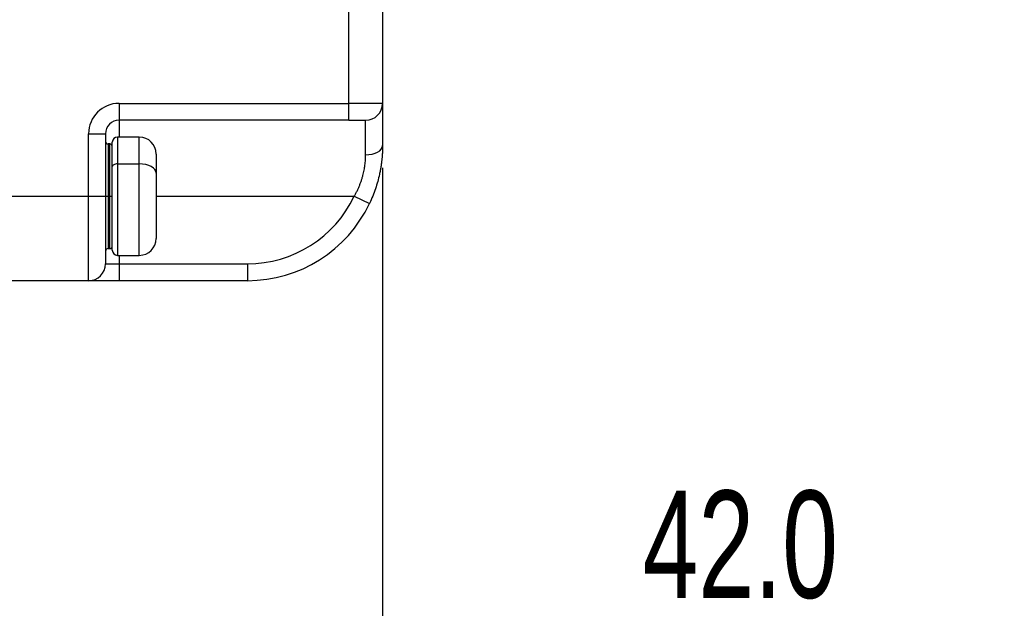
# Model space of a CAD drawing. Header units: millimetres. Extents: x 0 to 838, y 0 to 648.
# Tile 5 of 59: x 169 to 228, y 89 to 124. Entities that reach past the tile are written whole.
import ezdxf

# ---------------------------------------------------------------- set-up
doc = ezdxf.new("R2010")
doc.units = ezdxf.units.MM
doc.header["$LTSCALE"] = 3
doc.layers.add('DIMENSIONS', color=140, linetype='Continuous', lineweight=25)
doc.styles.add('SLDTEXTSTYLE0', font='TXT', dxfattribs={"width": 0.7})
doc.dimstyles.new('SLDDIMSTYLE0', dxfattribs={"dimtxt": 6.474023, "dimasz": 9.906, "dimexe": 0, "dimexo": 0.0625, "dimgap": 1.618506, "dimtad": 0, "dimtih": 1, "dimtoh": 1, "dimdec": 1, "dimrnd": 1e-09, "dimzin": 4, "dimdsep": 46, "dimtxsty": 'SLDTEXTSTYLE0', "dimsah": 1, "dimcen": 0.09, "dimadec": 0, "dimazin": 1, "dimtfac": 1, "dimtdec": 1, "dimtofl": 0, "dimtmove": 0, "dimatfit": 3, "dimfxl": 0, "dimfrac": 2, "dimtolj": 1, "dimtzin": 12, "dimarcsym": 0})

# ---------------------------------------------------------------- blocks, each defined once
blk = doc.blocks.new('_D_21')
at = {"layer": 'DIMENSIONS'}
for p, q in [((148.975, 121.734), (148.975, 76.791)), ((190.975, 115.074), (190.975, 76.791)), ((148.975, 86.316), (190.975, 86.316)), ((190.975, 86.316), (197.595, 86.316)), ((206.368, 86.316), (204.194, 86.316)), ((204.194, 86.316), (204.194, 76.027)), ((225.606, 86.316), (227.78, 86.316)), ((227.78, 86.316), (227.78, 76.027)), ((204.194, 76.027), (206.368, 76.027)), ((227.78, 76.027), (225.606, 76.027))]:
    blk.add_line(p, q, dxfattribs=at)
for points in [[(148.975, 86.316), (158.881, 84.792), (158.881, 87.84)], [(190.975, 86.316), (181.069, 87.84), (181.069, 84.792)]]:
    blk.add_solid(points, dxfattribs=at)
at = {"layer": 'DIMENSIONS', "char_height": 6.35, "attachment_point": 1, "style": 'SLDTEXTSTYLE0'}
for s, insert in [('42.0', (206.368, 95.951)), ('1.65', (206.368, 84.212))]:
    blk.add_mtext(s, dxfattribs=dict(at, insert=insert))

msp = doc.modelspace()

# ---------------------------------------------------------------- linework, layer by layer
for p, q in [((188.974766, 118.883516), (188.974766, 190.383516)), ((190.974766, 190.383516), (190.974766, 118.883516)), ((175.374766, 118.883516), (188.974766, 118.883516)), ((175.374766, 118.883516), (175.374766, 117.883516)), ((190.974766, 118.883516), (188.974766, 118.883516)), ((188.974766, 117.883516), (188.974766, 118.883516)), ((190.974766, 118.883516), (190.974766, 116.383516)), ((188.974766, 117.883516), (175.374766, 117.883516)), ((175.374766, 117.883516), (175.374766, 116.883516)), ((188.974766, 117.883516), (189.974766, 117.883516)), ((189.974766, 115.838062), (189.974766, 117.883516)), ((173.574766, 113.383516), (173.574766, 117.083516)), ((173.574766, 117.083516), (174.574766, 117.083516)), ((174.574766, 117.083516), (174.574766, 113.383516)), ((174.974766, 115.133737), (174.974766, 116.583516)), ((176.574766, 116.883516), (175.274766, 116.883516)), ((175.274766, 116.883516), (175.274766, 115.297821)), ((176.574766, 115.297821), (176.574766, 116.883516)), ((174.824766, 116.483516), (174.724766, 116.483516)), ((174.724766, 116.483516), (174.724766, 113.383516)), ((174.824766, 113.383516), (174.824766, 116.483516)), ((177.574766, 115.883516), (177.574766, 114.750877)), ((174.974766, 110.183516), (174.974766, 115.133737)), ((175.274766, 115.297821), (176.574766, 115.297821)), ((175.274766, 115.297821), (175.274766, 109.883516)), ((176.574766, 109.883516), (176.574766, 115.297821)), ((177.574766, 114.750877), (177.574766, 110.883516)), ((129.474766, 113.383516), (173.574766, 113.383516)), ((173.574766, 108.383516), (173.574766, 113.383516)), ((173.574766, 113.383516), (174.574766, 113.383516)), ((174.574766, 113.383516), (174.574766, 109.383516)), ((174.574766, 113.383516), (174.724766, 113.383516)), ((174.824766, 113.383516), (174.724766, 113.383516)), ((174.724766, 113.383516), (174.724766, 110.283516)), ((174.824766, 113.383516), (174.974766, 113.383516)), ((174.824766, 110.283516), (174.824766, 113.383516)), ((177.574766, 113.383516), (189.299321, 113.383516)), ((189.299321, 113.383516), (190.202829, 112.954945)), ((174.724766, 110.283516), (174.824766, 110.283516)), ((175.274766, 109.883516), (176.574766, 109.883516)), ((175.374766, 109.883516), (175.374766, 109.383516)), ((174.574766, 109.383516), (175.374766, 109.383516)), ((175.374766, 109.383516), (175.374766, 108.383516)), ((175.374766, 109.383516), (182.974766, 109.383516)), ((182.974766, 109.383516), (182.974766, 108.383516)), ((173.574766, 108.383516), (129.474766, 108.383516)), ((175.374766, 108.383516), (173.574766, 108.383516)), ((182.974766, 108.383516), (175.374766, 108.383516))]:
    msp.add_line(p, q)
at = {"flags": 128}
for points in [[(189.974766, 115.838062), (190.169856, 115.848542), (190.357449, 115.879582), (190.530336, 115.929987), (190.681872, 115.997822), (190.806235, 116.080478), (190.898645, 116.17478), (190.955551, 116.277103), (190.974766, 116.383516)], [(175.274766, 115.297821), (175.216238, 115.294668), (175.159961, 115.285331), (175.108094, 115.270168), (175.062634, 115.249762), (175.025325, 115.224897), (174.997602, 115.196529), (174.98053, 115.165748), (174.974766, 115.133737)], [(177.574766, 114.750877), (177.555551, 114.85758), (177.498645, 114.960183), (177.406235, 115.054742), (177.281872, 115.137624), (177.130336, 115.205644), (176.957449, 115.256187), (176.769856, 115.287311), (176.574766, 115.297821)]]:
    msp.add_lwpolyline(points, dxfattribs=at)
for centre, radius, start, end in [((175.374766, 117.083516), 1.8, 90, 180), ((189.974766, 118.883516), 1, 270, 0), ((175.374766, 117.083516), 0.8, 90, 180), ((174.724766, 116.633516), 0.15, 180, 270), ((175.274766, 116.583516), 0.3, 90, 180), ((176.574766, 115.883516), 1, 0, 90), ((174.824766, 116.333516), 0.15, 0, 90), ((182.974766, 116.383516), 7, 270, 334.62306647), ((182.974766, 116.383516), 8, 270, 334.62306647), ((176.574766, 110.883516), 1, 270, 0), ((174.724766, 110.133516), 0.15, 90, 180), ((174.824766, 110.433516), 0.15, 270, 0), ((175.274766, 110.183516), 0.3, 180, 270), ((173.574766, 109.383516), 1, 270, 0)]:
    msp.add_arc(centre, radius, start, end)
for points, knots in [([(190.974766, 116.383516), (190.974286, 116.3166), (190.973328, 116.182797), (190.965286, 115.977345), (190.952056, 115.76878), (190.932905, 115.556898), (190.907676, 115.341973), (190.87606, 115.124176), (190.837791, 114.903715), (190.779004, 114.613883), (190.690106, 114.252529), (190.557343, 113.820464), (190.397695, 113.384627), (190.268265, 113.099231), (190.202829, 112.954945)], [0, 0, 0, 0, 0.062162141, 0.124298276, 0.186485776, 0.248801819, 0.311323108, 0.374125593, 0.43728421, 0.500872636, 0.62229776, 0.74565714, 0.871412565, 1, 1, 1, 1]), ([(189.299321, 113.383516), (189.331773, 113.440909), (189.396399, 113.555199), (189.484645, 113.730219), (189.565893, 113.906467), (189.639569, 114.083978), (189.705824, 114.262346), (189.764615, 114.441271), (189.827912, 114.662032), (189.88883, 114.926453), (189.938403, 115.232981), (189.969235, 115.540605), (189.972904, 115.737941), (189.974766, 115.838062)], [0, 0, 0, 0, 0.072848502, 0.145069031, 0.216768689, 0.288056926, 0.359045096, 0.429845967, 0.500573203, 0.620737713, 0.743697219, 0.869961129, 1, 1, 1, 1])]:
    msp.add_open_spline(points, degree=3, knots=knots)

# ---------------------------------------------------------------- dimensions: what is measured, and where the dimension line sits
at = {"layer": 'DIMENSIONS'}
dim = msp.add_linear_dim(base=(148.974766, 86.316216), p1=(190.974766, 118.883516), p2=(148.974766, 125.543516), angle=0, dimstyle='SLDDIMSTYLE0', dxfattribs=at)
dim.commit()
dim.dimension.update_dxf_attribs({"geometry": '_D_21', "text_midpoint": (215.987386, 86.316216), "dimtype": 160})

doc.saveas('drawing.dxf')
